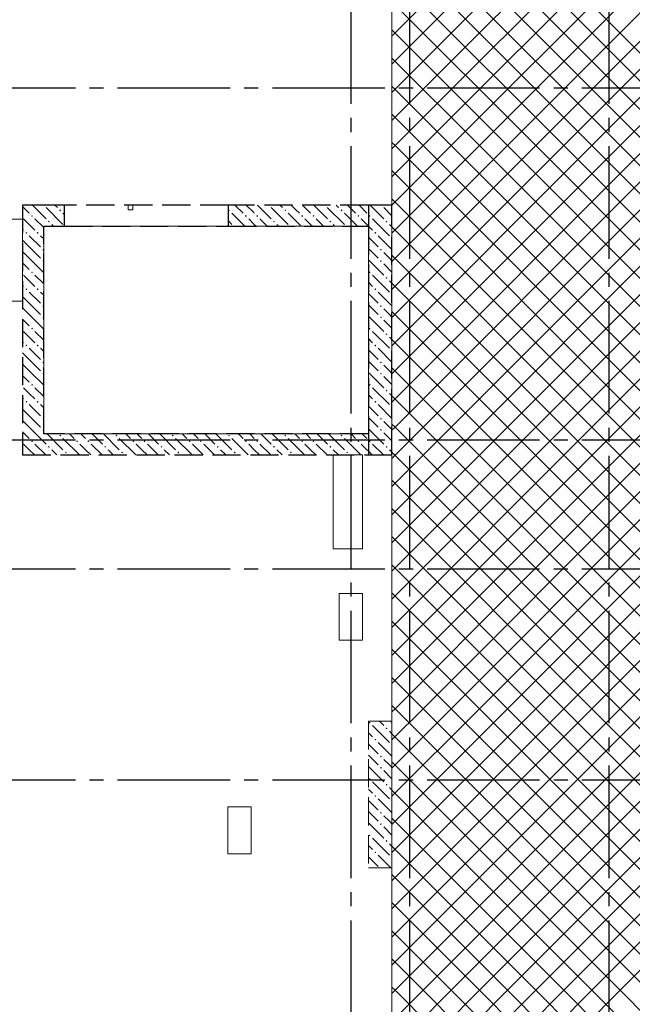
# Model space of a CAD drawing. Header units: millimetres. Extents: x 0 to 50400, y -144 to 35640.
# Tile 9 of 12: x 30490 to 35716, y 17449 to 25843. Entities that reach past the tile are written whole.
import ezdxf

# ---------------------------------------------------------------- set-up
doc = ezdxf.new("R2010")
doc.units = ezdxf.units.MM
doc.linetypes.add('______2', pattern=[324, 240, -84])
doc.linetypes.add('______5', pattern=[1320, 960, -120, 120, -120])
for name, color, linetype, lineweight in [('ЖБ Перекрытие верхний уровень', 7, 'Continuous', 35), ('ЖБ Пилон', 7, 'Continuous', 35), ('ЖБ Стена верхний уровень', 7, 'Continuous', 35)]:
    doc.layers.add(name, color=color, linetype=linetype, lineweight=lineweight)
doc.layers.add('Оси', color=7, linetype='______5', true_color=0x656565)

msp = doc.modelspace()

# ---------------------------------------------------------------- hatches: boundary and pattern name
at = {"layer": 'ЖБ Пилон', "linetype": 'Continuous', "lineweight": 18, "transparency": 33554687}
for points in [[(33467.8, 19849.3), (33475.6, 19857.1), (33483.4, 19849.3), (33475.6, 19841.5)], [(33611.8, 19801.3), (33619.6, 19809.1), (33627.4, 19801.3), (33619.6, 19793.5)], [(33515.8, 19705.3), (33523.6, 19713.1), (33531.4, 19705.3), (33523.6, 19697.5)], [(33659.8, 19657.3), (33665.1, 19662.6), (33665.1, 19652)], [(33563.8, 19561.3), (33571.6, 19569.1), (33579.4, 19561.3), (33571.6, 19553.5)], [(33563.8, 19465.3), (33571.6, 19473.1), (33579.4, 19465.3), (33571.6, 19457.5)], [(33467.8, 19369.3), (33475.6, 19377.1), (33483.4, 19369.3), (33475.6, 19361.5)], [(33611.8, 19321.3), (33619.6, 19329.1), (33627.4, 19321.3), (33619.6, 19313.5)], [(33515.8, 19225.3), (33523.6, 19233.1), (33531.4, 19225.3), (33523.6, 19217.5)], [(33659.8, 19177.3), (33665.1, 19182.6), (33665.1, 19172)], [(33563.8, 19081.3), (33571.6, 19089.1), (33579.4, 19081.3), (33571.6, 19073.5)], [(33563.8, 18985.3), (33571.6, 18993.1), (33579.4, 18985.3), (33571.6, 18977.5)], [(33467.8, 18889.3), (33475.6, 18897.1), (33483.4, 18889.3), (33475.6, 18881.5)], [(33611.8, 18841.3), (33619.6, 18849.1), (33627.4, 18841.3), (33619.6, 18833.5)], [(33515.8, 18745.3), (33523.6, 18753.1), (33531.4, 18745.3), (33523.6, 18737.5)], [(33659.8, 18697.3), (33665.1, 18702.6), (33665.1, 18692)]]:
    msp.add_hatch(color=7, dxfattribs=at).paths.add_polyline_path(points, flags=16)
at = {"layer": 'ЖБ Стена верхний уровень', "linetype": 'Continuous', "lineweight": 18, "transparency": 33554687}
for points in [[(30695.1, 24261), (30691.6, 24257.5), (30686.7, 24262.4), (30695.1, 24262.4)], [(30696.5, 24262.4), (30695.1, 24261), (30695.1, 24262.4)], [(32616.5, 24262.4), (32611.6, 24257.5), (32606.7, 24262.4)], [(33096.5, 24262.4), (33091.6, 24257.5), (33086.7, 24262.4)], [(33576.5, 24262.4), (33571.6, 24257.5), (33566.7, 24262.4)], [(33576.5, 24262.4), (33571.6, 24257.5), (33566.7, 24262.4)], [(30587.8, 24169.3), (30595.6, 24177.1), (30603.4, 24169.3), (30595.6, 24161.5)], [(30827.8, 24217.3), (30835.6, 24225.1), (30843.4, 24217.3), (30835.6, 24209.5)], [(32270.1, 24219.6), (32275.6, 24225.1), (32283.4, 24217.3), (32275.6, 24209.5), (32270.1, 24215)], [(32411.8, 24169.3), (32419.6, 24177.1), (32427.4, 24169.3), (32419.6, 24161.5)], [(32507.8, 24169.3), (32515.6, 24177.1), (32523.4, 24169.3), (32515.6, 24161.5)], [(32891.8, 24169.3), (32899.6, 24177.1), (32907.4, 24169.3), (32899.6, 24161.5)], [(32987.8, 24169.3), (32995.6, 24177.1), (33003.4, 24169.3), (32995.6, 24161.5)], [(33227.8, 24217.3), (33235.6, 24225.1), (33243.4, 24217.3), (33235.6, 24209.5)], [(33371.8, 24169.3), (33379.6, 24177.1), (33387.4, 24169.3), (33379.6, 24161.5)], [(33467.8, 24169.3), (33475.6, 24177.1), (33483.4, 24169.3), (33475.6, 24161.5)], [(33467.8, 24169.3), (33475.6, 24177.1), (33483.4, 24169.3), (33475.6, 24161.5)], [(30731.8, 24121.3), (30739.6, 24129.1), (30747.4, 24121.3), (30739.6, 24113.5)], [(32651.8, 24121.3), (32659.6, 24129.1), (32667.4, 24121.3), (32659.6, 24113.5)], [(33131.8, 24121.3), (33139.6, 24129.1), (33147.4, 24121.3), (33139.6, 24113.5)], [(33611.8, 24121.3), (33619.6, 24129.1), (33627.4, 24121.3), (33619.6, 24113.5)], [(33611.8, 24121.3), (33619.6, 24129.1), (33627.4, 24121.3), (33619.6, 24113.5)], [(30539.8, 24025.3), (30547.6, 24033.1), (30555.4, 24025.3), (30547.6, 24017.5)], [(30635.8, 24025.3), (30643.6, 24033.1), (30651.4, 24025.3), (30643.6, 24017.5)], [(33515.8, 24025.3), (33523.6, 24033.1), (33531.4, 24025.3), (33523.6, 24017.5)], [(33515.8, 24025.3), (33523.6, 24033.1), (33531.4, 24025.3), (33523.6, 24017.5)], [(33659.8, 23977.3), (33665.1, 23982.6), (33665.1, 23972)], [(33659.8, 23977.3), (33665.1, 23982.6), (33665.1, 23972)], [(30683.8, 23881.3), (30691.6, 23889.1), (30695.1, 23885.6), (30695.1, 23877), (30691.6, 23873.5)], [(33563.8, 23881.3), (33571.6, 23889.1), (33579.4, 23881.3), (33571.6, 23873.5)], [(33563.8, 23881.3), (33571.6, 23889.1), (33579.4, 23881.3), (33571.6, 23873.5)], [(30683.8, 23785.3), (30691.6, 23793.1), (30695.1, 23789.6), (30695.1, 23781), (30691.6, 23777.5)], [(33563.8, 23785.3), (33571.6, 23793.1), (33579.4, 23785.3), (33571.6, 23777.5)], [(33563.8, 23785.3), (33571.6, 23793.1), (33579.4, 23785.3), (33571.6, 23777.5)], [(30587.8, 23689.3), (30595.6, 23697.1), (30603.4, 23689.3), (30595.6, 23681.5)], [(33467.8, 23689.3), (33475.6, 23697.1), (33483.4, 23689.3), (33475.6, 23681.5)], [(33467.8, 23689.3), (33475.6, 23697.1), (33483.4, 23689.3), (33475.6, 23681.5)], [(33611.8, 23641.3), (33619.6, 23649.1), (33627.4, 23641.3), (33619.6, 23633.5)], [(33611.8, 23641.3), (33619.6, 23649.1), (33627.4, 23641.3), (33619.6, 23633.5)], [(30539.8, 23545.3), (30547.6, 23553.1), (30555.4, 23545.3), (30547.6, 23537.5)], [(30635.8, 23545.3), (30643.6, 23553.1), (30651.4, 23545.3), (30643.6, 23537.5)], [(33515.8, 23545.3), (33523.6, 23553.1), (33531.4, 23545.3), (33523.6, 23537.5)], [(33515.8, 23545.3), (33523.6, 23553.1), (33531.4, 23545.3), (33523.6, 23537.5)], [(33659.8, 23497.3), (33665.1, 23502.6), (33665.1, 23492)], [(33659.8, 23497.3), (33665.1, 23502.6), (33665.1, 23492)], [(30683.8, 23401.3), (30691.6, 23409.1), (30695.1, 23405.6), (30695.1, 23397), (30691.6, 23393.5)], [(33563.8, 23401.3), (33571.6, 23409.1), (33579.4, 23401.3), (33571.6, 23393.5)], [(33563.8, 23401.3), (33571.6, 23409.1), (33579.4, 23401.3), (33571.6, 23393.5)], [(30683.8, 23305.3), (30691.6, 23313.1), (30695.1, 23309.6), (30695.1, 23301), (30691.6, 23297.5)], [(33563.8, 23305.3), (33571.6, 23313.1), (33579.4, 23305.3), (33571.6, 23297.5)], [(33563.8, 23305.3), (33571.6, 23313.1), (33579.4, 23305.3), (33571.6, 23297.5)], [(30587.8, 23209.3), (30595.6, 23217.1), (30603.4, 23209.3), (30595.6, 23201.5)], [(33467.8, 23209.3), (33475.6, 23217.1), (33483.4, 23209.3), (33475.6, 23201.5)], [(33467.8, 23209.3), (33475.6, 23217.1), (33483.4, 23209.3), (33475.6, 23201.5)], [(33611.8, 23161.3), (33619.6, 23169.1), (33627.4, 23161.3), (33619.6, 23153.5)], [(33611.8, 23161.3), (33619.6, 23169.1), (33627.4, 23161.3), (33619.6, 23153.5)], [(30539.8, 23065.3), (30547.6, 23073.1), (30555.4, 23065.3), (30547.6, 23057.5)], [(30635.8, 23065.3), (30643.6, 23073.1), (30651.4, 23065.3), (30643.6, 23057.5)], [(33515.8, 23065.3), (33523.6, 23073.1), (33531.4, 23065.3), (33523.6, 23057.5)], [(33515.8, 23065.3), (33523.6, 23073.1), (33531.4, 23065.3), (33523.6, 23057.5)], [(33659.8, 23017.3), (33665.1, 23022.6), (33665.1, 23012)], [(33659.8, 23017.3), (33665.1, 23022.6), (33665.1, 23012)], [(30683.8, 22921.3), (30691.6, 22929.1), (30695.1, 22925.6), (30695.1, 22917), (30691.6, 22913.5)], [(33563.8, 22921.3), (33571.6, 22929.1), (33579.4, 22921.3), (33571.6, 22913.5)], [(33563.8, 22921.3), (33571.6, 22929.1), (33579.4, 22921.3), (33571.6, 22913.5)], [(30683.8, 22825.3), (30691.6, 22833.1), (30695.1, 22829.6), (30695.1, 22821), (30691.6, 22817.5)], [(33563.8, 22825.3), (33571.6, 22833.1), (33579.4, 22825.3), (33571.6, 22817.5)], [(33563.8, 22825.3), (33571.6, 22833.1), (33579.4, 22825.3), (33571.6, 22817.5)], [(30587.8, 22729.3), (30595.6, 22737.1), (30603.4, 22729.3), (30595.6, 22721.5)], [(33467.8, 22729.3), (33475.6, 22737.1), (33483.4, 22729.3), (33475.6, 22721.5)], [(33467.8, 22729.3), (33475.6, 22737.1), (33483.4, 22729.3), (33475.6, 22721.5)], [(33611.8, 22681.3), (33619.6, 22689.1), (33627.4, 22681.3), (33619.6, 22673.5)], [(33611.8, 22681.3), (33619.6, 22689.1), (33627.4, 22681.3), (33619.6, 22673.5)], [(30539.8, 22585.3), (30547.6, 22593.1), (30555.4, 22585.3), (30547.6, 22577.5)], [(30635.8, 22585.3), (30643.6, 22593.1), (30651.4, 22585.3), (30643.6, 22577.5)], [(33515.8, 22585.3), (33523.6, 22593.1), (33531.4, 22585.3), (33523.6, 22577.5)], [(33515.8, 22585.3), (33523.6, 22593.1), (33531.4, 22585.3), (33523.6, 22577.5)], [(33659.8, 22537.3), (33665.1, 22542.6), (33665.1, 22532)], [(33659.8, 22537.3), (33665.1, 22542.6), (33665.1, 22532)], [(30683.8, 22441.3), (30691.6, 22449.1), (30695.1, 22445.6), (30695.1, 22437), (30691.6, 22433.5)], [(33563.8, 22441.3), (33571.6, 22449.1), (33579.4, 22441.3), (33571.6, 22433.5)], [(33563.8, 22441.3), (33571.6, 22449.1), (33579.4, 22441.3), (33571.6, 22433.5)], [(30683.8, 22345.3), (30691.6, 22353.1), (30695.1, 22349.6), (30695.1, 22341), (30691.6, 22337.5)], [(33563.8, 22345.3), (33571.6, 22353.1), (33579.4, 22345.3), (33571.6, 22337.5)], [(33563.8, 22345.3), (33571.6, 22353.1), (33579.4, 22345.3), (33571.6, 22337.5)], [(30587.8, 22249.3), (30595.6, 22257.1), (30603.4, 22249.3), (30595.6, 22241.5)], [(30827.8, 22297.3), (30835.6, 22305.1), (30843.4, 22297.3), (30835.6, 22289.5)], [(30971.8, 22249.3), (30979.6, 22257.1), (30987.4, 22249.3), (30979.6, 22241.5)], [(31067.8, 22249.3), (31075.6, 22257.1), (31083.4, 22249.3), (31075.6, 22241.5)], [(31307.8, 22297.3), (31315.6, 22305.1), (31323.4, 22297.3), (31315.6, 22289.5)], [(31451.8, 22249.3), (31459.6, 22257.1), (31467.4, 22249.3), (31459.6, 22241.5)], [(31547.8, 22249.3), (31555.6, 22257.1), (31563.4, 22249.3), (31555.6, 22241.5)], [(31787.8, 22297.3), (31795.6, 22305.1), (31803.4, 22297.3), (31795.6, 22289.5)], [(31931.8, 22249.3), (31939.6, 22257.1), (31947.4, 22249.3), (31939.6, 22241.5)], [(32027.8, 22249.3), (32035.6, 22257.1), (32043.4, 22249.3), (32035.6, 22241.5)], [(32267.8, 22297.3), (32275.6, 22305.1), (32283.4, 22297.3), (32275.6, 22289.5)], [(32411.8, 22249.3), (32419.6, 22257.1), (32427.4, 22249.3), (32419.6, 22241.5)], [(32507.8, 22249.3), (32515.6, 22257.1), (32523.4, 22249.3), (32515.6, 22241.5)], [(32747.8, 22297.3), (32755.6, 22305.1), (32763.4, 22297.3), (32755.6, 22289.5)], [(32891.8, 22249.3), (32899.6, 22257.1), (32907.4, 22249.3), (32899.6, 22241.5)], [(32987.8, 22249.3), (32995.6, 22257.1), (33003.4, 22249.3), (32995.6, 22241.5)], [(33227.8, 22297.3), (33235.6, 22305.1), (33243.4, 22297.3), (33235.6, 22289.5)], [(33371.8, 22249.3), (33379.6, 22257.1), (33387.4, 22249.3), (33379.6, 22241.5)], [(33467.8, 22249.3), (33475.6, 22257.1), (33483.4, 22249.3), (33475.6, 22241.5)], [(33467.8, 22249.3), (33475.6, 22257.1), (33483.4, 22249.3), (33475.6, 22241.5)], [(30731.8, 22201.3), (30739.6, 22209.1), (30747.4, 22201.3), (30739.6, 22193.5)], [(30875.8, 22153.3), (30883.6, 22161.1), (30891.4, 22153.3), (30883.6, 22145.5)], [(31211.8, 22201.3), (31219.6, 22209.1), (31227.4, 22201.3), (31219.6, 22193.5)], [(31355.8, 22153.3), (31363.6, 22161.1), (31371.4, 22153.3), (31363.6, 22145.5)], [(31691.8, 22201.3), (31699.6, 22209.1), (31707.4, 22201.3), (31699.6, 22193.5)], [(31835.8, 22153.3), (31843.6, 22161.1), (31851.4, 22153.3), (31843.6, 22145.5)], [(32171.8, 22201.3), (32179.6, 22209.1), (32187.4, 22201.3), (32179.6, 22193.5)], [(32315.8, 22153.3), (32323.6, 22161.1), (32331.4, 22153.3), (32323.6, 22145.5)], [(32651.8, 22201.3), (32659.6, 22209.1), (32667.4, 22201.3), (32659.6, 22193.5)], [(32795.8, 22153.3), (32803.6, 22161.1), (32811.4, 22153.3), (32803.6, 22145.5)], [(33131.8, 22201.3), (33139.6, 22209.1), (33147.4, 22201.3), (33139.6, 22193.5)], [(33275.8, 22153.3), (33283.6, 22161.1), (33291.4, 22153.3), (33283.6, 22145.5)], [(33611.8, 22201.3), (33619.6, 22209.1), (33627.4, 22201.3), (33619.6, 22193.5)], [(33611.8, 22201.3), (33619.6, 22209.1), (33627.4, 22201.3), (33619.6, 22193.5)]]:
    msp.add_hatch(color=7, dxfattribs=at).paths.add_polyline_path(points, flags=16)
h = msp.add_hatch(color=7, dxfattribs=at)
h.paths.add_polyline_path([(32762.8, 24216.8), (32747.8, 24217.3), (32755.6, 24225.1), (32763.4, 24217.3)], flags=16)
h.paths.add_polyline_path([(32762.8, 24216.8), (32749.2, 24215.9), (32755.6, 24209.5)])
h.paths.add_polyline_path([(32762.8, 24216.8), (32749.2, 24215.9), (32747.8, 24217.3)], flags=16)

# ---------------------------------------------------------------- linework, layer by layer
at = {"layer": 'ЖБ Перекрытие верхний уровень', "color": 7, "linetype": 'Continuous', "lineweight": 18, "transparency": 33554687}
for p, q in [((33664.9, 10312.4), (33664.9, 32612.4)), ((33664.9, 32612.4), (33664.9, 10312.4)), ((33664.9, 10312.4), (33664.9, 32612.4)), ((31455.2, 24262.4), (31415.2, 24262.4)), ((31415.2, 24262.4), (31415.2, 24222.4)), ((31455.2, 24222.4), (31455.2, 24262.4)), ((31415.2, 24222.4), (31455.2, 24222.4)), ((30515.1, 24142.4), (29915.1, 24142.4)), ((30515.1, 23442.4), (30515.1, 24142.4)), ((30695.1, 22312.4), (30695.1, 24082.4)), ((30695.1, 24082.4), (33465.1, 24082.4)), ((33465.1, 24082.4), (33465.1, 22312.4)), ((29915.1, 23442.4), (30515.1, 23442.4)), ((33465.1, 22312.4), (30695.1, 22312.4)), ((33415.1, 22132.4), (33165.1, 22132.4)), ((33165.1, 22132.4), (33165.1, 21332.4)), ((33415.1, 21332.4), (33415.1, 22132.4)), ((33165.1, 21332.4), (33415.1, 21332.4)), ((33414.9, 20952.3), (33214.9, 20952.3)), ((33214.9, 20952.3), (33214.9, 20552.3)), ((33414.9, 20552.3), (33414.9, 20952.3)), ((33214.9, 20552.3), (33414.9, 20552.3)), ((32465.1, 19132.3), (32265.1, 19132.3)), ((32265.1, 19132.3), (32265.1, 18732.2)), ((32465.1, 18732.2), (32465.1, 19132.3)), ((32265.1, 18732.2), (32465.1, 18732.2))]:
    msp.add_line(p, q, dxfattribs=at)
at = {"layer": 'ЖБ Перекрытие верхний уровень', "color": 254, "linetype": 'Continuous', "lineweight": 18, "transparency": 33554687}
for p, q in [((33664.9, 25702.6), (35131.6, 27169.3)), ((33691.6, 27169.3), (35851.6, 25009.3)), ((33931.6, 27169.3), (35851.6, 25249.3)), ((33664.9, 26956), (35851.6, 24769.3)), ((33664.9, 26716), (35611.6, 24769.3)), ((33664.9, 26476), (35371.6, 24769.3)), ((33664.9, 26236), (35131.6, 24769.3)), ((33664.9, 25996), (34891.6, 24769.3)), ((33664.9, 25756), (34651.6, 24769.3)), ((33664.9, 25516), (34411.6, 24769.3)), ((33664.9, 25276), (34171.6, 24769.3)), ((35371.6, 24769.3), (35851.6, 25249.3)), ((33664.9, 25036), (33931.6, 24769.3)), ((35611.6, 24769.3), (35851.6, 25009.3)), ((33664.9, 24796), (33691.6, 24769.3)), ((33664.9, 24742.6), (33691.6, 24769.3)), ((33664.9, 24502.6), (33931.6, 24769.3)), ((33664.9, 24262.6), (34171.6, 24769.3)), ((33664.9, 24022.6), (34411.6, 24769.3)), ((33664.9, 23782.6), (34651.6, 24769.3)), ((33664.9, 23542.6), (34891.6, 24769.3)), ((33664.9, 23302.6), (35131.6, 24769.3)), ((33664.9, 23062.6), (35371.6, 24769.3)), ((33664.9, 22822.6), (35611.6, 24769.3)), ((33664.9, 22582.6), (35851.6, 24769.3)), ((33691.6, 24769.3), (35851.6, 22609.3)), ((33931.6, 24769.3), (35851.6, 22849.3)), ((34171.6, 24769.3), (35851.6, 23089.3)), ((34411.6, 24769.3), (35851.6, 23329.3)), ((34651.6, 24769.3), (35851.6, 23569.3)), ((34891.6, 24769.3), (35851.6, 23809.3)), ((35131.6, 24769.3), (35851.6, 24049.3)), ((35371.6, 24769.3), (35851.6, 24289.3)), ((35611.6, 24769.3), (35851.6, 24529.3)), ((33664.9, 24556), (35851.6, 22369.3)), ((33691.6, 22369.3), (35851.6, 24529.3)), ((33664.9, 24316), (35611.6, 22369.3)), ((33931.6, 22369.3), (35851.6, 24289.3)), ((33664.9, 24076), (35371.6, 22369.3)), ((34171.6, 22369.3), (35851.6, 24049.3)), ((33664.9, 23836), (35131.6, 22369.3)), ((34411.6, 22369.3), (35851.6, 23809.3)), ((33664.9, 23596), (34891.6, 22369.3)), ((34651.6, 22369.3), (35851.6, 23569.3)), ((33664.9, 23356), (34651.6, 22369.3)), ((34891.6, 22369.3), (35851.6, 23329.3)), ((33664.9, 23116), (34411.6, 22369.3)), ((35131.6, 22369.3), (35851.6, 23089.3)), ((33664.9, 22876), (34171.6, 22369.3)), ((35371.6, 22369.3), (35851.6, 22849.3)), ((33664.9, 22636), (33931.6, 22369.3)), ((35611.6, 22369.3), (35851.6, 22609.3)), ((33664.9, 22396), (33691.6, 22369.3)), ((33664.9, 22342.6), (33691.6, 22369.3)), ((33664.9, 22102.6), (33931.6, 22369.3)), ((33664.9, 21862.6), (34171.6, 22369.3)), ((33664.9, 21622.6), (34411.6, 22369.3)), ((33664.9, 21382.6), (34651.6, 22369.3)), ((33664.9, 21142.6), (34891.6, 22369.3)), ((33664.9, 20902.6), (35131.6, 22369.3)), ((33664.9, 20662.6), (35371.6, 22369.3)), ((33664.9, 20422.6), (35611.6, 22369.3)), ((33664.9, 20182.6), (35851.6, 22369.3)), ((33691.6, 22369.3), (35851.6, 20209.3)), ((33931.6, 22369.3), (35851.6, 20449.3)), ((34171.6, 22369.3), (35851.6, 20689.3)), ((34411.6, 22369.3), (35851.6, 20929.3)), ((34651.6, 22369.3), (35851.6, 21169.3)), ((34891.6, 22369.3), (35851.6, 21409.3)), ((35131.6, 22369.3), (35851.6, 21649.3)), ((35371.6, 22369.3), (35851.6, 21889.3)), ((35611.6, 22369.3), (35851.6, 22129.3)), ((33664.9, 22156), (35851.6, 19969.3)), ((33691.6, 19969.3), (35851.6, 22129.3)), ((33664.9, 21916), (35611.6, 19969.3)), ((33931.6, 19969.3), (35851.6, 21889.3)), ((33664.9, 21676), (35371.6, 19969.3)), ((34171.6, 19969.3), (35851.6, 21649.3)), ((33664.9, 21436), (35131.6, 19969.3)), ((34411.6, 19969.3), (35851.6, 21409.3)), ((33664.9, 21196), (34891.6, 19969.3)), ((34651.6, 19969.3), (35851.6, 21169.3)), ((33664.9, 20956), (34651.6, 19969.3)), ((34891.6, 19969.3), (35851.6, 20929.3)), ((33664.9, 20716), (34411.6, 19969.3)), ((35131.6, 19969.3), (35851.6, 20689.3)), ((33664.9, 20476), (34171.6, 19969.3)), ((35371.6, 19969.3), (35851.6, 20449.3)), ((33664.9, 20236), (33931.6, 19969.3)), ((35611.6, 19969.3), (35851.6, 20209.3)), ((33664.9, 19996), (33691.6, 19969.3)), ((33664.9, 19942.6), (33691.6, 19969.3)), ((33664.9, 19702.6), (33931.6, 19969.3)), ((33664.9, 19462.6), (34171.6, 19969.3)), ((33664.9, 19222.6), (34411.6, 19969.3)), ((33664.9, 18982.6), (34651.6, 19969.3)), ((33664.9, 18742.6), (34891.6, 19969.3)), ((33664.9, 18502.6), (35131.6, 19969.3)), ((33664.9, 18262.6), (35371.6, 19969.3)), ((33664.9, 18022.6), (35611.6, 19969.3)), ((33664.9, 17782.6), (35851.6, 19969.3)), ((33691.6, 19969.3), (35851.6, 17809.3)), ((33931.6, 19969.3), (35851.6, 18049.3)), ((34171.6, 19969.3), (35851.6, 18289.3)), ((34411.6, 19969.3), (35851.6, 18529.3)), ((34651.6, 19969.3), (35851.6, 18769.3)), ((34891.6, 19969.3), (35851.6, 19009.3)), ((35131.6, 19969.3), (35851.6, 19249.3)), ((35371.6, 19969.3), (35851.6, 19489.3)), ((35611.6, 19969.3), (35851.6, 19729.3)), ((33664.9, 19756), (35851.6, 17569.3)), ((33691.6, 17569.3), (35851.6, 19729.3)), ((33664.9, 19516), (35611.6, 17569.3)), ((33931.6, 17569.3), (35851.6, 19489.3)), ((33664.9, 19276), (35371.6, 17569.3)), ((34171.6, 17569.3), (35851.6, 19249.3)), ((33664.9, 19036), (35131.6, 17569.3)), ((34411.6, 17569.3), (35851.6, 19009.3)), ((33664.9, 18796), (34891.6, 17569.3)), ((34651.6, 17569.3), (35851.6, 18769.3)), ((33664.9, 18556), (34651.6, 17569.3)), ((34891.6, 17569.3), (35851.6, 18529.3)), ((33664.9, 18316), (34411.6, 17569.3)), ((35131.6, 17569.3), (35851.6, 18289.3)), ((33664.9, 18076), (34171.6, 17569.3)), ((35371.6, 17569.3), (35851.6, 18049.3)), ((33664.9, 17836), (33931.6, 17569.3)), ((35611.6, 17569.3), (35851.6, 17809.3)), ((33664.9, 17596), (33691.6, 17569.3)), ((33664.9, 17542.6), (33691.6, 17569.3)), ((33664.9, 17302.6), (33931.6, 17569.3)), ((33664.9, 17062.6), (34171.6, 17569.3)), ((33664.9, 16822.6), (34411.6, 17569.3)), ((33664.9, 16582.6), (34651.6, 17569.3)), ((33664.9, 16342.6), (34891.6, 17569.3)), ((33664.9, 16102.6), (35131.6, 17569.3)), ((33664.9, 15862.6), (35371.6, 17569.3)), ((33664.9, 15622.6), (35611.6, 17569.3)), ((33691.6, 17569.3), (35851.6, 15409.3)), ((33931.6, 17569.3), (35851.6, 15649.3)), ((34171.6, 17569.3), (35851.6, 15889.3)), ((34411.6, 17569.3), (35851.6, 16129.3)), ((34651.6, 17569.3), (35851.6, 16369.3)), ((34891.6, 17569.3), (35851.6, 16609.3)), ((35131.6, 17569.3), (35851.6, 16849.3)), ((35371.6, 17569.3), (35851.6, 17089.3)), ((35611.6, 17569.3), (35851.6, 17329.3))]:
    msp.add_line(p, q, dxfattribs=at)
for points in [[(33664.9, 25462.6), (35343, 27140.7), (35343, 27140.7), (35371.6, 27169.3)], [(33664.9, 25222.6), (35399.4, 26957.1), (35399.4, 26957.1), (35611.6, 27169.3)], [(33664.9, 24982.6), (35455.7, 26773.4), (35455.7, 26773.4), (35851.6, 27169.3)], [(34171.6, 27169.3), (35848.6, 25492.3), (35848.6, 25492.3), (35851.6, 25489.3)], [(33691.6, 24769.3), (35512, 26589.7), (35512, 26589.7), (35851.6, 26929.3)], [(33931.6, 24769.3), (35568.3, 26406.1), (35568.3, 26406.1), (35851.6, 26689.3)], [(34171.6, 24769.3), (35624.7, 26222.4), (35624.7, 26222.4), (35851.6, 26449.3)], [(34411.6, 24769.3), (35681, 26038.7), (35681, 26038.7), (35851.6, 26209.3)], [(34651.6, 24769.3), (35737.3, 25855), (35737.3, 25855), (35851.6, 25969.3)], [(34891.6, 24769.3), (35793.7, 25671.4), (35793.7, 25671.4), (35851.6, 25729.3)], [(35131.6, 24769.3), (35850, 25487.7), (35850, 25487.7), (35851.6, 25489.3)]]:
    msp.add_lwpolyline(points, dxfattribs=at)
at = {"layer": 'ЖБ Пилон', "color": 253, "linetype": '______2', "lineweight": 13, "true_color": 0xa0a0a0, "transparency": 33554687}
for p, q in [((33665.1, 19862.4), (33465.1, 19862.4)), ((33465.1, 19862.4), (33465.1, 18612.4)), ((33665.1, 18612.4), (33665.1, 19862.4)), ((33465.1, 18612.4), (33665.1, 18612.4))]:
    msp.add_line(p, q, dxfattribs=at)
at = {"layer": 'ЖБ Пилон', "color": 9, "linetype": 'Continuous', "lineweight": 18, "true_color": 0xc7c7c7, "transparency": 33554687}
for p, q in [((33499.6, 19825.3), (33643.6, 19681.3)), ((33558.5, 19862.4), (33595.6, 19825.3)), ((33654.5, 19862.4), (33665.1, 19851.8)), ((33499.6, 19729.3), (33465.1, 19763.8)), ((33643.6, 19777.3), (33665.1, 19755.8)), ((33465.1, 19667.8), (33547.6, 19585.3)), ((33547.6, 19681.3), (33665.1, 19563.8)), ((33465.1, 19571.8), (33547.6, 19489.3)), ((33465.1, 19475.8), (33595.6, 19345.3)), ((33643.6, 19489.3), (33595.6, 19537.3)), ((33665.1, 19467.8), (33643.6, 19489.3)), ((33595.6, 19441.3), (33665.1, 19371.8)), ((33499.6, 19345.3), (33643.6, 19201.3)), ((33499.6, 19249.3), (33465.1, 19283.8)), ((33643.6, 19297.3), (33665.1, 19275.8)), ((33465.1, 19187.8), (33547.6, 19105.3)), ((33547.6, 19201.3), (33665.1, 19083.8)), ((33465.1, 19091.8), (33547.6, 19009.3)), ((33643.6, 19009.3), (33595.6, 19057.3)), ((33465.1, 18995.8), (33595.6, 18865.3)), ((33665.1, 18987.8), (33643.6, 19009.3)), ((33595.6, 18961.3), (33665.1, 18891.8)), ((33499.6, 18769.3), (33465.1, 18803.8)), ((33499.6, 18865.3), (33643.6, 18721.3)), ((33643.6, 18817.3), (33665.1, 18795.8)), ((33547.6, 18721.3), (33656.5, 18612.4)), ((33465.1, 18707.8), (33547.6, 18625.3))]:
    msp.add_line(p, q, dxfattribs=at)
at = {"layer": 'ЖБ Стена верхний уровень', "color": 251, "linetype": '______2', "lineweight": -3, "true_color": 0x656565, "transparency": 33554687}
for p, q in [((30515.1, 24262.4), (30515.1, 22312.4)), ((30695.1, 24262.4), (30515.1, 24262.4)), ((30870.1, 24262.4), (30695.1, 24262.4)), ((32270.1, 24262.4), (30870.1, 24262.4)), ((33465.1, 24262.4), (32270.1, 24262.4)), ((33665.1, 24262.4), (33465.1, 24262.4)), ((33465.1, 24262.4), (33465.1, 24082.4)), ((33665.1, 24262.4), (33465.1, 24262.4)), ((33665.1, 22132.4), (33665.1, 24262.4)), ((33665.1, 22132.4), (33665.1, 24262.4)), ((30695.1, 22312.4), (30695.1, 24082.4)), ((30695.1, 24082.4), (30870.1, 24082.4)), ((30870.1, 24082.4), (32270.1, 24082.4)), ((32270.1, 24082.4), (33465.1, 24082.4)), ((33465.1, 24082.4), (33465.1, 22312.4)), ((33465.1, 24082.4), (33465.1, 22312.4)), ((30515.1, 22312.4), (30515.1, 22132.4)), ((33465.1, 22312.4), (30695.1, 22312.4)), ((33465.1, 22312.4), (33465.1, 22132.4)), ((30515.1, 22132.4), (33465.1, 22132.4)), ((33465.1, 22132.4), (33665.1, 22132.4)), ((33465.1, 22132.4), (33665.1, 22132.4))]:
    msp.add_line(p, q, dxfattribs=at)
at = {"layer": 'ЖБ Стена верхний уровень', "color": 9, "linetype": 'Continuous', "lineweight": 18, "true_color": 0xc7c7c7, "transparency": 33554687}
for p, q in [((30598.5, 24262.4), (30695.1, 24165.8)), ((30811.6, 24241.3), (30790.5, 24262.4)), ((32326.5, 24262.4), (32395.6, 24193.3)), ((32731.6, 24241.3), (32710.5, 24262.4)), ((33478.5, 24262.4), (33595.6, 24145.3)), ((33478.5, 24262.4), (33595.6, 24145.3)), ((30515.1, 24249.8), (30571.6, 24193.3)), ((30715.6, 24241.3), (30859.6, 24097.3)), ((30859.6, 24193.3), (30870.1, 24182.8)), ((32779.6, 24193.3), (32890.5, 24082.4)), ((33259.6, 24193.3), (33370.5, 24082.4)), ((33595.6, 24241.3), (33665.1, 24171.8)), ((33595.6, 24241.3), (33665.1, 24171.8)), ((30571.6, 24097.3), (30523.6, 24145.3)), ((30619.6, 24049.3), (30571.6, 24097.3)), ((30619.6, 24145.3), (30695.1, 24069.8)), ((30695.1, 24165.8), (30715.6, 24145.3)), ((32270.1, 24126.8), (32299.6, 24097.3)), ((32491.6, 24097.3), (32443.6, 24145.3)), ((32506.5, 24082.4), (32491.6, 24097.3)), ((32539.6, 24145.3), (32602.5, 24082.4)), ((32683.6, 24097.3), (32698.5, 24082.4)), ((32971.6, 24097.3), (32923.6, 24145.3)), ((32986.5, 24082.4), (32971.6, 24097.3)), ((33019.6, 24145.3), (33082.5, 24082.4)), ((33163.6, 24097.3), (33178.5, 24082.4)), ((33451.6, 24097.3), (33403.6, 24145.3)), ((33465.1, 24083.8), (33451.6, 24097.3)), ((33499.6, 24145.3), (33643.6, 24001.3)), ((33499.6, 24145.3), (33643.6, 24001.3)), ((33643.6, 24097.3), (33665.1, 24075.8)), ((33643.6, 24097.3), (33665.1, 24075.8)), ((30515.1, 24057.8), (30523.6, 24049.3)), ((33499.6, 24049.3), (33465.1, 24083.8)), ((33499.6, 24049.3), (33465.1, 24083.8)), ((30571.6, 23905.3), (30515.1, 23961.8)), ((30571.6, 24001.3), (30667.6, 23905.3)), ((30667.6, 24001.3), (30695.1, 23973.8)), ((33465.1, 23987.8), (33547.6, 23905.3)), ((33465.1, 23987.8), (33547.6, 23905.3)), ((33547.6, 24001.3), (33665.1, 23883.8)), ((33547.6, 24001.3), (33665.1, 23883.8)), ((30515.1, 23865.8), (30571.6, 23809.3)), ((30571.6, 23905.3), (30667.6, 23809.3)), ((33465.1, 23891.8), (33547.6, 23809.3)), ((33465.1, 23891.8), (33547.6, 23809.3)), ((33643.6, 23809.3), (33595.6, 23857.3)), ((33643.6, 23809.3), (33595.6, 23857.3)), ((30515.1, 23769.8), (30571.6, 23713.3)), ((30571.6, 23809.3), (30695.1, 23685.8)), ((33465.1, 23795.8), (33595.6, 23665.3)), ((33465.1, 23795.8), (33595.6, 23665.3)), ((33595.6, 23761.3), (33665.1, 23691.8)), ((33595.6, 23761.3), (33665.1, 23691.8)), ((33665.1, 23787.8), (33643.6, 23809.3)), ((33665.1, 23787.8), (33643.6, 23809.3)), ((30571.6, 23617.3), (30523.6, 23665.3)), ((30619.6, 23569.3), (30571.6, 23617.3)), ((30619.6, 23665.3), (30695.1, 23589.8)), ((33499.6, 23569.3), (33465.1, 23603.8)), ((33499.6, 23569.3), (33465.1, 23603.8)), ((33499.6, 23665.3), (33643.6, 23521.3)), ((33499.6, 23665.3), (33643.6, 23521.3)), ((33643.6, 23617.3), (33665.1, 23595.8)), ((33643.6, 23617.3), (33665.1, 23595.8)), ((30515.1, 23577.8), (30523.6, 23569.3)), ((30571.6, 23521.3), (30667.6, 23425.3)), ((30667.6, 23521.3), (30695.1, 23493.8)), ((33465.1, 23507.8), (33547.6, 23425.3)), ((33465.1, 23507.8), (33547.6, 23425.3)), ((33547.6, 23521.3), (33665.1, 23403.8)), ((33547.6, 23521.3), (33665.1, 23403.8)), ((30571.6, 23425.3), (30515.1, 23481.8)), ((30571.6, 23425.3), (30667.6, 23329.3)), ((30515.1, 23385.8), (30571.6, 23329.3)), ((33465.1, 23411.8), (33547.6, 23329.3)), ((33465.1, 23411.8), (33547.6, 23329.3)), ((33643.6, 23329.3), (33595.6, 23377.3)), ((33643.6, 23329.3), (33595.6, 23377.3)), ((30515.1, 23289.8), (30571.6, 23233.3)), ((30571.6, 23329.3), (30695.1, 23205.8)), ((33465.1, 23315.8), (33595.6, 23185.3)), ((33465.1, 23315.8), (33595.6, 23185.3)), ((33595.6, 23281.3), (33665.1, 23211.8)), ((33595.6, 23281.3), (33665.1, 23211.8)), ((33665.1, 23307.8), (33643.6, 23329.3)), ((33665.1, 23307.8), (33643.6, 23329.3)), ((30571.6, 23137.3), (30523.6, 23185.3)), ((30619.6, 23185.3), (30695.1, 23109.8)), ((33499.6, 23185.3), (33643.6, 23041.3)), ((33499.6, 23185.3), (33643.6, 23041.3)), ((30515.1, 23097.8), (30523.6, 23089.3)), ((30619.6, 23089.3), (30571.6, 23137.3)), ((33499.6, 23089.3), (33465.1, 23123.8)), ((33499.6, 23089.3), (33465.1, 23123.8)), ((33643.6, 23137.3), (33665.1, 23115.8)), ((33643.6, 23137.3), (33665.1, 23115.8)), ((30571.6, 22945.3), (30515.1, 23001.8)), ((30571.6, 23041.3), (30667.6, 22945.3)), ((30667.6, 23041.3), (30695.1, 23013.8)), ((33465.1, 23027.8), (33547.6, 22945.3)), ((33465.1, 23027.8), (33547.6, 22945.3)), ((33547.6, 23041.3), (33665.1, 22923.8)), ((33547.6, 23041.3), (33665.1, 22923.8)), ((30571.6, 22945.3), (30667.6, 22849.3)), ((33465.1, 22931.8), (33547.6, 22849.3)), ((33465.1, 22931.8), (33547.6, 22849.3)), ((30515.1, 22905.8), (30571.6, 22849.3)), ((30571.6, 22849.3), (30695.1, 22725.8)), ((33465.1, 22835.8), (33595.6, 22705.3)), ((33465.1, 22835.8), (33595.6, 22705.3)), ((33643.6, 22849.3), (33595.6, 22897.3)), ((33643.6, 22849.3), (33595.6, 22897.3)), ((33665.1, 22827.8), (33643.6, 22849.3)), ((33665.1, 22827.8), (33643.6, 22849.3)), ((30515.1, 22809.8), (30571.6, 22753.3)), ((33595.6, 22801.3), (33665.1, 22731.8)), ((33595.6, 22801.3), (33665.1, 22731.8)), ((30571.6, 22657.3), (30523.6, 22705.3)), ((30619.6, 22705.3), (30695.1, 22629.8)), ((33499.6, 22705.3), (33643.6, 22561.3)), ((33499.6, 22705.3), (33643.6, 22561.3)), ((30515.1, 22617.8), (30523.6, 22609.3)), ((30619.6, 22609.3), (30571.6, 22657.3)), ((33499.6, 22609.3), (33465.1, 22643.8)), ((33499.6, 22609.3), (33465.1, 22643.8)), ((33643.6, 22657.3), (33665.1, 22635.8)), ((33643.6, 22657.3), (33665.1, 22635.8)), ((30571.6, 22465.3), (30515.1, 22521.8)), ((30571.6, 22561.3), (30667.6, 22465.3)), ((30667.6, 22561.3), (30695.1, 22533.8)), ((33465.1, 22547.8), (33547.6, 22465.3)), ((33465.1, 22547.8), (33547.6, 22465.3)), ((33547.6, 22561.3), (33665.1, 22443.8)), ((33547.6, 22561.3), (33665.1, 22443.8)), ((30515.1, 22425.8), (30571.6, 22369.3)), ((30571.6, 22465.3), (30667.6, 22369.3)), ((33465.1, 22451.8), (33547.6, 22369.3)), ((33465.1, 22451.8), (33547.6, 22369.3)), ((33643.6, 22369.3), (33595.6, 22417.3)), ((33643.6, 22369.3), (33595.6, 22417.3)), ((30515.1, 22329.8), (30532.5, 22312.4)), ((30571.6, 22369.3), (30628.5, 22312.4)), ((33465.1, 22355.8), (33595.6, 22225.3)), ((33465.1, 22355.8), (33595.6, 22225.3)), ((33665.1, 22347.8), (33643.6, 22369.3)), ((33665.1, 22347.8), (33643.6, 22369.3)), ((30532.5, 22312.4), (30571.6, 22273.3)), ((30628.5, 22312.4), (30715.6, 22225.3)), ((30724.5, 22312.4), (30859.6, 22177.3)), ((30859.6, 22273.3), (31000.5, 22132.4)), ((30916.5, 22312.4), (30955.6, 22273.3)), ((31012.5, 22312.4), (31051.6, 22273.3)), ((31108.5, 22312.4), (31195.6, 22225.3)), ((31204.5, 22312.4), (31339.6, 22177.3)), ((31339.6, 22273.3), (31480.5, 22132.4)), ((31396.5, 22312.4), (31435.6, 22273.3)), ((31492.5, 22312.4), (31531.6, 22273.3)), ((31588.5, 22312.4), (31675.6, 22225.3)), ((31684.5, 22312.4), (31819.6, 22177.3)), ((31819.6, 22273.3), (31960.5, 22132.4)), ((31876.5, 22312.4), (31915.6, 22273.3)), ((31972.5, 22312.4), (32011.6, 22273.3)), ((32068.5, 22312.4), (32155.6, 22225.3)), ((32164.5, 22312.4), (32299.6, 22177.3)), ((32299.6, 22273.3), (32440.5, 22132.4)), ((32356.5, 22312.4), (32395.6, 22273.3)), ((32452.5, 22312.4), (32491.6, 22273.3)), ((32548.5, 22312.4), (32635.6, 22225.3)), ((32644.5, 22312.4), (32779.6, 22177.3)), ((32779.6, 22273.3), (32920.5, 22132.4)), ((32836.5, 22312.4), (32875.6, 22273.3)), ((32932.5, 22312.4), (32971.6, 22273.3)), ((33028.5, 22312.4), (33115.6, 22225.3)), ((33124.5, 22312.4), (33259.6, 22177.3)), ((33259.6, 22273.3), (33400.5, 22132.4)), ((33316.5, 22312.4), (33355.6, 22273.3)), ((33412.5, 22312.4), (33451.6, 22273.3)), ((33595.6, 22321.3), (33665.1, 22251.8)), ((33595.6, 22321.3), (33665.1, 22251.8)), ((30571.6, 22177.3), (30523.6, 22225.3)), ((30616.5, 22132.4), (30571.6, 22177.3)), ((30619.6, 22225.3), (30712.5, 22132.4)), ((30763.6, 22177.3), (30808.5, 22132.4)), ((31051.6, 22177.3), (31003.6, 22225.3)), ((31096.5, 22132.4), (31051.6, 22177.3)), ((31099.6, 22225.3), (31192.5, 22132.4)), ((31243.6, 22177.3), (31288.5, 22132.4)), ((31531.6, 22177.3), (31483.6, 22225.3)), ((31576.5, 22132.4), (31531.6, 22177.3)), ((31579.6, 22225.3), (31672.5, 22132.4)), ((31723.6, 22177.3), (31768.5, 22132.4)), ((32011.6, 22177.3), (31963.6, 22225.3)), ((32056.5, 22132.4), (32011.6, 22177.3)), ((32059.6, 22225.3), (32152.5, 22132.4)), ((32203.6, 22177.3), (32248.5, 22132.4)), ((32491.6, 22177.3), (32443.6, 22225.3)), ((32536.5, 22132.4), (32491.6, 22177.3)), ((32539.6, 22225.3), (32632.5, 22132.4)), ((32683.6, 22177.3), (32728.5, 22132.4)), ((32971.6, 22177.3), (32923.6, 22225.3)), ((33016.5, 22132.4), (32971.6, 22177.3)), ((33019.6, 22225.3), (33112.5, 22132.4)), ((33163.6, 22177.3), (33208.5, 22132.4)), ((33451.6, 22177.3), (33403.6, 22225.3)), ((33465.1, 22163.8), (33451.6, 22177.3)), ((33496.5, 22132.4), (33465.1, 22163.8)), ((33496.5, 22132.4), (33465.1, 22163.8)), ((33499.6, 22225.3), (33592.5, 22132.4)), ((33499.6, 22225.3), (33592.5, 22132.4)), ((33643.6, 22177.3), (33665.1, 22155.8)), ((33643.6, 22177.3), (33665.1, 22155.8)), ((30515.1, 22137.8), (30520.5, 22132.4))]:
    msp.add_line(p, q, dxfattribs=at)
at = {"layer": 'ЖБ Стена верхний уровень', "color": 7, "linetype": 'Continuous', "lineweight": 25, "transparency": 33554687}
for p, q in [((30870.1, 24262.4), (30870.1, 24082.4)), ((32270.1, 24082.4), (32270.1, 24262.4))]:
    msp.add_line(p, q, dxfattribs=at)
at = {"layer": 'ЖБ Стена верхний уровень', "color": 9, "linetype": 'Continuous', "lineweight": 18, "true_color": 0xc7c7c7, "transparency": 33554687}
for points in [[(32422.5, 24262.4), (32486.1, 24198.8), (32486.1, 24198.8), (32491.6, 24193.3)], [(32518.5, 24262.4), (32576.2, 24204.6), (32576.2, 24204.6), (32635.6, 24145.3)], [(32806.5, 24262.4), (32846.7, 24222.2), (32846.7, 24222.2), (32875.6, 24193.3)], [(32902.5, 24262.4), (32936.8, 24228.1), (32936.8, 24228.1), (32971.6, 24193.3)], [(32998.5, 24262.4), (33027, 24233.9), (33027, 24233.9), (33115.6, 24145.3)], [(33211.6, 24241.3), (33207.3, 24245.6), (33207.3, 24245.6), (33190.5, 24262.4)], [(33286.5, 24262.4), (33297.4, 24251.5), (33297.4, 24251.5), (33355.6, 24193.3)], [(33382.5, 24262.4), (33387.5, 24257.3), (33387.5, 24257.3), (33451.6, 24193.3)], [(32299.6, 24193.3), (32305.8, 24187.1), (32305.8, 24187.1), (32410.5, 24082.4)], [(32635.6, 24241.3), (32666.4, 24210.5), (32666.4, 24210.5), (32779.6, 24097.3)], [(33115.6, 24241.3), (33117.1, 24239.8), (33117.1, 24239.8), (33259.6, 24097.3)], [(30763.6, 24097.3), (30773.4, 24087.5), (30773.4, 24087.5), (30778.5, 24082.4)]]:
    msp.add_lwpolyline(points, dxfattribs=at)
at = {"layer": 'Оси', "color": 8, "linetype": '______5', "lineweight": -3, "transparency": 33554687}
for p, q in [((33315.1, 32684.7), (33315.1, 8526.8)), ((33815.1, 32684.7), (33815.1, 8526.8)), ((35515.1, 32684.7), (35515.1, 8526.8)), ((8885.4, 25262.4), (42962.9, 25262.4)), ((8885.4, 22262.4), (42962.9, 22262.4)), ((8885.4, 21162.4), (42962.9, 21162.4)), ((8885.4, 19362.4), (42962.9, 19362.4))]:
    msp.add_line(p, q, dxfattribs=at)

doc.saveas('drawing.dxf')
